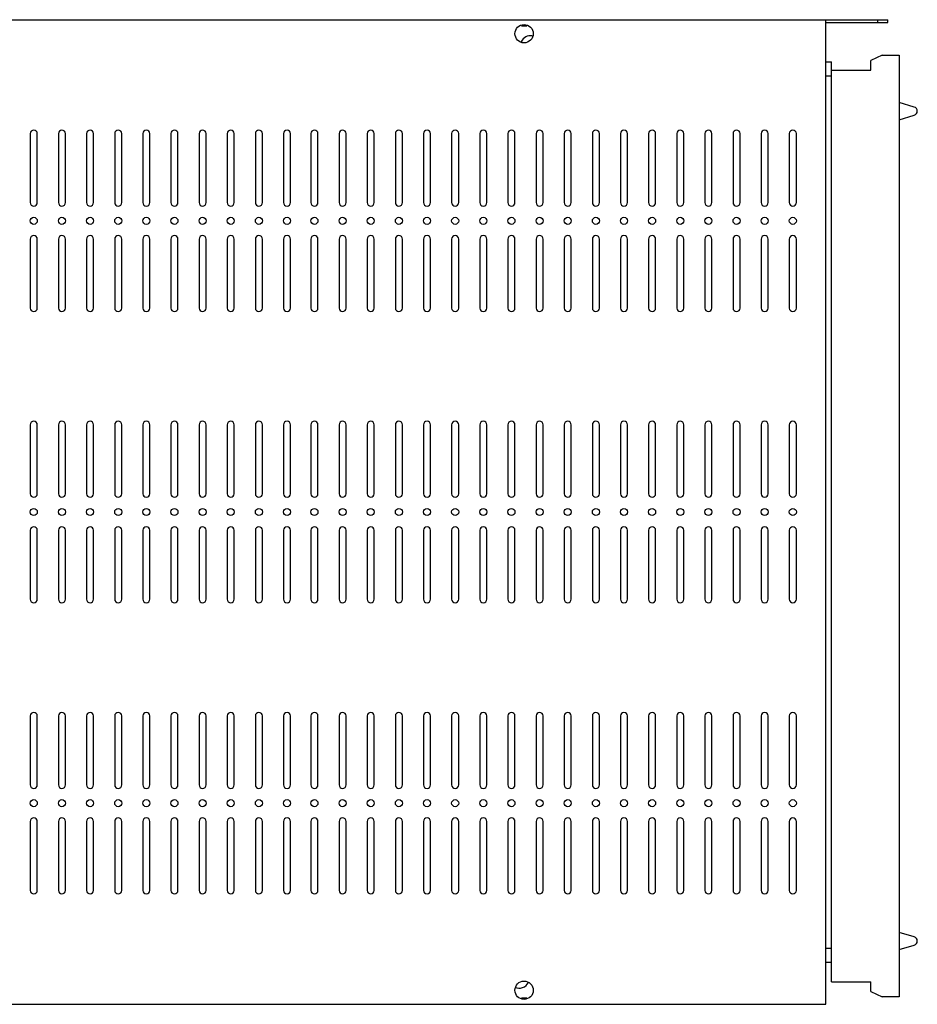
# Model space of a CAD drawing. Header units: millimetres. Extents: x 87 to 715, y 382 to 732.
# Tile 2 of 2: x 396 to 715, y 382 to 732. Entities that reach past the tile are written whole.
import ezdxf

# ---------------------------------------------------------------- set-up
doc = ezdxf.new("R2010")
doc.units = ezdxf.units.MM
doc.header["$LTSCALE"] = 72.922837
doc.layers.get('0').update_dxf_attribs({"linetype": 'CONTINUOUS'})

msp = doc.modelspace()

# ---------------------------------------------------------------- linework, layer by layer
at = {"color": 7}
for p, q in [((86.73, 732.3), (704.73, 732.3)), ((682.73, 382.3), (682.73, 732.3)), ((701.23, 731.3), (701.23, 732.3)), ((704.73, 731.3), (704.73, 732.3)), ((574.51, 730.15), (576.45, 730.15)), ((682.73, 731.3), (704.73, 731.3)), ((702.73, 719.68), (698.73, 717.8)), ((698.73, 714.3), (698.73, 717.8)), ((702.73, 719.68), (708.73, 719.68)), ((708.73, 719.68), (708.73, 384.92)), ((682.73, 717.3), (684.73, 717.3)), ((684.73, 390.3), (684.73, 717.3)), ((684.73, 714.3), (698.73, 714.3)), ((682.73, 712.3), (684.73, 712.3)), ((714.16, 701.24), (708.73, 702.85)), ((708.73, 696.74), (714.16, 698.36)), ((399.98, 691.8), (399.98, 667.3)), ((402.48, 667.3), (402.48, 691.8)), ((409.98, 691.8), (409.98, 667.3)), ((412.48, 667.3), (412.48, 691.8)), ((419.98, 691.8), (419.98, 667.3)), ((422.48, 667.3), (422.48, 691.8)), ((429.98, 691.8), (429.98, 667.3)), ((432.48, 667.3), (432.48, 691.8)), ((439.98, 691.8), (439.98, 667.3)), ((442.48, 667.3), (442.48, 691.8)), ((449.98, 691.8), (449.98, 667.3)), ((452.48, 667.3), (452.48, 691.8)), ((459.98, 691.8), (459.98, 667.3)), ((462.48, 667.3), (462.48, 691.8)), ((469.98, 691.8), (469.98, 667.3)), ((472.48, 667.3), (472.48, 691.8)), ((479.98, 691.8), (479.98, 667.3)), ((482.48, 667.3), (482.48, 691.8)), ((489.98, 691.8), (489.98, 667.3)), ((492.48, 667.3), (492.48, 691.8)), ((499.74, 691.8), (499.74, 667.3)), ((502.24, 667.3), (502.24, 691.8)), ((509.74, 691.8), (509.74, 667.3)), ((512.24, 667.3), (512.24, 691.8)), ((519.74, 691.8), (519.74, 667.3)), ((522.24, 667.3), (522.24, 691.8)), ((529.74, 691.8), (529.74, 667.3)), ((532.24, 667.3), (532.24, 691.8)), ((539.74, 691.8), (539.74, 667.3)), ((542.24, 667.3), (542.24, 691.8)), ((549.74, 691.8), (549.74, 667.3)), ((552.24, 667.3), (552.24, 691.8)), ((559.74, 691.8), (559.74, 667.3)), ((562.24, 667.3), (562.24, 691.8)), ((569.74, 691.8), (569.74, 667.3)), ((572.24, 667.3), (572.24, 691.8)), ((579.74, 691.8), (579.74, 667.3)), ((582.24, 667.3), (582.24, 691.8)), ((589.74, 691.8), (589.74, 667.3)), ((592.24, 667.3), (592.24, 691.8)), ((599.74, 691.8), (599.74, 667.3)), ((602.24, 667.3), (602.24, 691.8)), ((609.74, 691.8), (609.74, 667.3)), ((612.24, 667.3), (612.24, 691.8)), ((619.74, 691.8), (619.74, 667.3)), ((622.24, 667.3), (622.24, 691.8)), ((629.74, 691.8), (629.74, 667.3)), ((632.24, 667.3), (632.24, 691.8)), ((639.74, 691.8), (639.74, 667.3)), ((642.24, 667.3), (642.24, 691.8)), ((649.74, 691.8), (649.74, 667.3)), ((652.24, 667.3), (652.24, 691.8)), ((659.74, 691.8), (659.74, 667.3)), ((662.24, 667.3), (662.24, 691.8)), ((669.74, 691.8), (669.74, 667.3)), ((672.24, 667.3), (672.24, 691.8)), ((399.98, 654.3), (399.98, 629.8)), ((402.48, 629.8), (402.48, 654.3)), ((409.98, 654.3), (409.98, 629.8)), ((412.48, 629.8), (412.48, 654.3)), ((419.98, 654.3), (419.98, 629.8)), ((422.48, 629.8), (422.48, 654.3)), ((429.98, 654.3), (429.98, 629.8)), ((432.48, 629.8), (432.48, 654.3)), ((439.98, 654.3), (439.98, 629.8)), ((442.48, 629.8), (442.48, 654.3)), ((449.98, 654.3), (449.98, 629.8)), ((452.48, 629.8), (452.48, 654.3)), ((459.98, 654.3), (459.98, 629.8)), ((462.48, 629.8), (462.48, 654.3)), ((469.98, 654.3), (469.98, 629.8)), ((472.48, 629.8), (472.48, 654.3)), ((479.98, 654.3), (479.98, 629.8)), ((482.48, 629.8), (482.48, 654.3)), ((489.98, 654.3), (489.98, 629.8)), ((492.48, 629.8), (492.48, 654.3)), ((499.74, 654.3), (499.74, 629.8)), ((502.24, 629.8), (502.24, 654.3)), ((509.74, 654.3), (509.74, 629.8)), ((512.24, 629.8), (512.24, 654.3)), ((519.74, 654.3), (519.74, 629.8)), ((522.24, 629.8), (522.24, 654.3)), ((529.74, 654.3), (529.74, 629.8)), ((532.24, 629.8), (532.24, 654.3)), ((539.74, 654.3), (539.74, 629.8)), ((542.24, 629.8), (542.24, 654.3)), ((549.74, 654.3), (549.74, 629.8)), ((552.24, 629.8), (552.24, 654.3)), ((559.74, 654.3), (559.74, 629.8)), ((562.24, 629.8), (562.24, 654.3)), ((569.74, 654.3), (569.74, 629.8)), ((572.24, 629.8), (572.24, 654.3)), ((579.74, 654.3), (579.74, 629.8)), ((582.24, 629.8), (582.24, 654.3)), ((589.74, 654.3), (589.74, 629.8)), ((592.24, 629.8), (592.24, 654.3)), ((599.74, 654.3), (599.74, 629.8)), ((602.24, 629.8), (602.24, 654.3)), ((609.74, 654.3), (609.74, 629.8)), ((612.24, 629.8), (612.24, 654.3)), ((619.74, 654.3), (619.74, 629.8)), ((622.24, 629.8), (622.24, 654.3)), ((629.74, 654.3), (629.74, 629.8)), ((632.24, 629.8), (632.24, 654.3)), ((639.74, 654.3), (639.74, 629.8)), ((642.24, 629.8), (642.24, 654.3)), ((649.74, 654.3), (649.74, 629.8)), ((652.24, 629.8), (652.24, 654.3)), ((659.74, 654.3), (659.74, 629.8)), ((662.24, 629.8), (662.24, 654.3)), ((669.74, 654.3), (669.74, 629.8)), ((672.24, 629.8), (672.24, 654.3)), ((399.98, 588.3), (399.98, 563.8)), ((402.48, 563.8), (402.48, 588.3)), ((409.98, 588.3), (409.98, 563.8)), ((412.48, 563.8), (412.48, 588.3)), ((419.98, 588.3), (419.98, 563.8)), ((422.48, 563.8), (422.48, 588.3)), ((429.98, 588.3), (429.98, 563.8)), ((432.48, 563.8), (432.48, 588.3)), ((439.98, 588.3), (439.98, 563.8)), ((442.48, 563.8), (442.48, 588.3)), ((449.98, 588.3), (449.98, 563.8)), ((452.48, 563.8), (452.48, 588.3)), ((459.98, 588.3), (459.98, 563.8)), ((462.48, 563.8), (462.48, 588.3)), ((469.98, 588.3), (469.98, 563.8)), ((472.48, 563.8), (472.48, 588.3)), ((479.98, 588.3), (479.98, 563.8)), ((482.48, 563.8), (482.48, 588.3)), ((489.98, 588.3), (489.98, 563.8)), ((492.48, 563.8), (492.48, 588.3)), ((499.74, 588.3), (499.74, 563.8)), ((502.24, 563.8), (502.24, 588.3)), ((509.74, 588.3), (509.74, 563.8)), ((512.24, 563.8), (512.24, 588.3)), ((519.74, 588.3), (519.74, 563.8)), ((522.24, 563.8), (522.24, 588.3)), ((529.74, 588.3), (529.74, 563.8)), ((532.24, 563.8), (532.24, 588.3)), ((539.74, 588.3), (539.74, 563.8)), ((542.24, 563.8), (542.24, 588.3)), ((549.74, 588.3), (549.74, 563.8)), ((552.24, 563.8), (552.24, 588.3)), ((559.74, 588.3), (559.74, 563.8)), ((562.24, 563.8), (562.24, 588.3)), ((569.74, 588.3), (569.74, 563.8)), ((572.24, 563.8), (572.24, 588.3)), ((579.74, 588.3), (579.74, 563.8)), ((582.24, 563.8), (582.24, 588.3)), ((589.74, 588.3), (589.74, 563.8)), ((592.24, 563.8), (592.24, 588.3)), ((599.74, 588.3), (599.74, 563.8)), ((602.24, 563.8), (602.24, 588.3)), ((609.74, 588.3), (609.74, 563.8)), ((612.24, 563.8), (612.24, 588.3)), ((619.74, 588.3), (619.74, 563.8)), ((622.24, 563.8), (622.24, 588.3)), ((629.74, 588.3), (629.74, 563.8)), ((632.24, 563.8), (632.24, 588.3)), ((639.74, 588.3), (639.74, 563.8)), ((642.24, 563.8), (642.24, 588.3)), ((649.74, 588.3), (649.74, 563.8)), ((652.24, 563.8), (652.24, 588.3)), ((659.74, 588.3), (659.74, 563.8)), ((662.24, 563.8), (662.24, 588.3)), ((669.74, 588.3), (669.74, 563.8)), ((672.24, 563.8), (672.24, 588.3)), ((399.98, 550.8), (399.98, 526.3)), ((402.48, 526.3), (402.48, 550.8)), ((409.98, 550.8), (409.98, 526.3)), ((412.48, 526.3), (412.48, 550.8)), ((419.98, 550.8), (419.98, 526.3)), ((422.48, 526.3), (422.48, 550.8)), ((429.98, 550.8), (429.98, 526.3)), ((432.48, 526.3), (432.48, 550.8)), ((439.98, 550.8), (439.98, 526.3)), ((442.48, 526.3), (442.48, 550.8)), ((449.98, 550.8), (449.98, 526.3)), ((452.48, 526.3), (452.48, 550.8)), ((459.98, 550.8), (459.98, 526.3)), ((462.48, 526.3), (462.48, 550.8)), ((469.98, 550.8), (469.98, 526.3)), ((472.48, 526.3), (472.48, 550.8)), ((479.98, 550.8), (479.98, 526.3)), ((482.48, 526.3), (482.48, 550.8)), ((489.98, 550.8), (489.98, 526.3)), ((492.48, 526.3), (492.48, 550.8)), ((499.74, 550.8), (499.74, 526.3)), ((502.24, 526.3), (502.24, 550.8)), ((509.74, 550.8), (509.74, 526.3)), ((512.24, 526.3), (512.24, 550.8)), ((519.74, 550.8), (519.74, 526.3)), ((522.24, 526.3), (522.24, 550.8)), ((529.74, 550.8), (529.74, 526.3)), ((532.24, 526.3), (532.24, 550.8)), ((539.74, 550.8), (539.74, 526.3)), ((542.24, 526.3), (542.24, 550.8)), ((549.74, 550.8), (549.74, 526.3)), ((552.24, 526.3), (552.24, 550.8)), ((559.74, 550.8), (559.74, 526.3)), ((562.24, 526.3), (562.24, 550.8)), ((569.74, 550.8), (569.74, 526.3)), ((572.24, 526.3), (572.24, 550.8)), ((579.74, 550.8), (579.74, 526.3)), ((582.24, 526.3), (582.24, 550.8)), ((589.74, 550.8), (589.74, 526.3)), ((592.24, 526.3), (592.24, 550.8)), ((599.74, 550.8), (599.74, 526.3)), ((602.24, 526.3), (602.24, 550.8)), ((609.74, 550.8), (609.74, 526.3)), ((612.24, 526.3), (612.24, 550.8)), ((619.74, 550.8), (619.74, 526.3)), ((622.24, 526.3), (622.24, 550.8)), ((629.74, 550.8), (629.74, 526.3)), ((632.24, 526.3), (632.24, 550.8)), ((639.74, 550.8), (639.74, 526.3)), ((642.24, 526.3), (642.24, 550.8)), ((649.74, 550.8), (649.74, 526.3)), ((652.24, 526.3), (652.24, 550.8)), ((659.74, 550.8), (659.74, 526.3)), ((662.24, 526.3), (662.24, 550.8)), ((669.74, 550.8), (669.74, 526.3)), ((672.24, 526.3), (672.24, 550.8)), ((399.98, 484.8), (399.98, 460.3)), ((402.48, 460.3), (402.48, 484.8)), ((409.98, 484.8), (409.98, 460.3)), ((412.48, 460.3), (412.48, 484.8)), ((419.98, 484.8), (419.98, 460.3)), ((422.48, 460.3), (422.48, 484.8)), ((429.98, 484.8), (429.98, 460.3)), ((432.48, 460.3), (432.48, 484.8)), ((439.98, 484.8), (439.98, 460.3)), ((442.48, 460.3), (442.48, 484.8)), ((449.98, 484.8), (449.98, 460.3)), ((452.48, 460.3), (452.48, 484.8)), ((459.98, 484.8), (459.98, 460.3)), ((462.48, 460.3), (462.48, 484.8)), ((469.98, 484.8), (469.98, 460.3)), ((472.48, 460.3), (472.48, 484.8)), ((479.98, 484.8), (479.98, 460.3)), ((482.48, 460.3), (482.48, 484.8)), ((489.98, 484.8), (489.98, 460.3)), ((492.48, 460.3), (492.48, 484.8)), ((499.74, 484.8), (499.74, 460.3)), ((502.24, 460.3), (502.24, 484.8)), ((509.74, 484.8), (509.74, 460.3)), ((512.24, 460.3), (512.24, 484.8)), ((519.74, 484.8), (519.74, 460.3)), ((522.24, 460.3), (522.24, 484.8)), ((529.74, 484.8), (529.74, 460.3)), ((532.24, 460.3), (532.24, 484.8)), ((539.74, 484.8), (539.74, 460.3)), ((542.24, 460.3), (542.24, 484.8)), ((549.74, 484.8), (549.74, 460.3)), ((552.24, 460.3), (552.24, 484.8)), ((559.74, 484.8), (559.74, 460.3)), ((562.24, 460.3), (562.24, 484.8)), ((569.74, 484.8), (569.74, 460.3)), ((572.24, 460.3), (572.24, 484.8)), ((579.74, 484.8), (579.74, 460.3)), ((582.24, 460.3), (582.24, 484.8)), ((589.74, 484.8), (589.74, 460.3)), ((592.24, 460.3), (592.24, 484.8)), ((599.74, 484.8), (599.74, 460.3)), ((602.24, 460.3), (602.24, 484.8)), ((609.74, 484.8), (609.74, 460.3)), ((612.24, 460.3), (612.24, 484.8)), ((619.74, 484.8), (619.74, 460.3)), ((622.24, 460.3), (622.24, 484.8)), ((629.74, 484.8), (629.74, 460.3)), ((632.24, 460.3), (632.24, 484.8)), ((639.74, 484.8), (639.74, 460.3)), ((642.24, 460.3), (642.24, 484.8)), ((649.74, 484.8), (649.74, 460.3)), ((652.24, 460.3), (652.24, 484.8)), ((659.74, 484.8), (659.74, 460.3)), ((662.24, 460.3), (662.24, 484.8)), ((669.74, 484.8), (669.74, 460.3)), ((672.24, 460.3), (672.24, 484.8)), ((399.98, 447.3), (399.98, 422.8)), ((402.48, 422.8), (402.48, 447.3)), ((409.98, 447.3), (409.98, 422.8)), ((412.48, 422.8), (412.48, 447.3)), ((419.98, 447.3), (419.98, 422.8)), ((422.48, 422.8), (422.48, 447.3)), ((429.98, 447.3), (429.98, 422.8)), ((432.48, 422.8), (432.48, 447.3)), ((439.98, 447.3), (439.98, 422.8)), ((442.48, 422.8), (442.48, 447.3)), ((449.98, 447.3), (449.98, 422.8)), ((452.48, 422.8), (452.48, 447.3)), ((459.98, 447.3), (459.98, 422.8)), ((462.48, 422.8), (462.48, 447.3)), ((469.98, 447.3), (469.98, 422.8)), ((472.48, 422.8), (472.48, 447.3)), ((479.98, 447.3), (479.98, 422.8)), ((482.48, 422.8), (482.48, 447.3)), ((489.98, 447.3), (489.98, 422.8)), ((492.48, 422.8), (492.48, 447.3)), ((499.74, 447.3), (499.74, 422.8)), ((502.24, 422.8), (502.24, 447.3)), ((509.74, 447.3), (509.74, 422.8)), ((512.24, 422.8), (512.24, 447.3)), ((519.74, 447.3), (519.74, 422.8)), ((522.24, 422.8), (522.24, 447.3)), ((529.74, 447.3), (529.74, 422.8)), ((532.24, 422.8), (532.24, 447.3)), ((539.74, 447.3), (539.74, 422.8)), ((542.24, 422.8), (542.24, 447.3)), ((549.74, 447.3), (549.74, 422.8)), ((552.24, 422.8), (552.24, 447.3)), ((559.74, 447.3), (559.74, 422.8)), ((562.24, 422.8), (562.24, 447.3)), ((569.74, 447.3), (569.74, 422.8)), ((572.24, 422.8), (572.24, 447.3)), ((579.74, 447.3), (579.74, 422.8)), ((582.24, 422.8), (582.24, 447.3)), ((589.74, 447.3), (589.74, 422.8)), ((592.24, 422.8), (592.24, 447.3)), ((599.74, 447.3), (599.74, 422.8)), ((602.24, 422.8), (602.24, 447.3)), ((609.74, 447.3), (609.74, 422.8)), ((612.24, 422.8), (612.24, 447.3)), ((619.74, 447.3), (619.74, 422.8)), ((622.24, 422.8), (622.24, 447.3)), ((629.74, 447.3), (629.74, 422.8)), ((632.24, 422.8), (632.24, 447.3)), ((639.74, 447.3), (639.74, 422.8)), ((642.24, 422.8), (642.24, 447.3)), ((649.74, 447.3), (649.74, 422.8)), ((652.24, 422.8), (652.24, 447.3)), ((659.74, 447.3), (659.74, 422.8)), ((662.24, 422.8), (662.24, 447.3)), ((669.74, 447.3), (669.74, 422.8)), ((672.24, 422.8), (672.24, 447.3)), ((714.16, 406.24), (708.73, 407.85)), ((708.73, 401.74), (714.16, 403.36)), ((682.73, 402.3), (684.73, 402.3)), ((682.73, 397.3), (684.73, 397.3)), ((684.73, 390.3), (698.73, 390.3)), ((698.73, 386.8), (698.73, 390.3)), ((698.73, 386.8), (702.73, 384.92)), ((108.73, 382.3), (682.73, 382.3)), ((576.46, 384.45), (574.52, 384.45)), ((708.73, 384.92), (702.73, 384.92))]:
    msp.add_line(p, q, dxfattribs=at)
for centre, radius in [((575.49, 727.3), 3.25), ((401.23, 660.8), 1.25), ((411.23, 660.8), 1.25), ((421.23, 660.8), 1.25), ((431.23, 660.8), 1.25), ((441.23, 660.8), 1.25), ((451.23, 660.8), 1.25), ((461.23, 660.8), 1.25), ((471.23, 660.8), 1.25), ((481.23, 660.8), 1.25), ((491.23, 660.8), 1.25), ((500.99, 660.8), 1.25), ((510.99, 660.8), 1.25), ((520.99, 660.8), 1.25), ((530.99, 660.8), 1.25), ((540.99, 660.8), 1.25), ((550.99, 660.8), 1.25), ((560.99, 660.8), 1.25), ((570.99, 660.8), 1.25), ((580.99, 660.8), 1.25), ((590.99, 660.8), 1.25), ((600.99, 660.8), 1.25), ((610.99, 660.8), 1.25), ((620.99, 660.8), 1.25), ((630.99, 660.8), 1.25), ((640.99, 660.8), 1.25), ((650.99, 660.8), 1.25), ((660.99, 660.8), 1.25), ((670.99, 660.8), 1.25), ((401.23, 557.3), 1.25), ((411.23, 557.3), 1.25), ((421.23, 557.3), 1.25), ((431.23, 557.3), 1.25), ((441.23, 557.3), 1.25), ((451.23, 557.3), 1.25), ((461.23, 557.3), 1.25), ((471.23, 557.3), 1.25), ((481.23, 557.3), 1.25), ((491.23, 557.3), 1.25), ((500.99, 557.3), 1.25), ((510.99, 557.3), 1.25), ((520.99, 557.3), 1.25), ((530.99, 557.3), 1.25), ((540.99, 557.3), 1.25), ((550.99, 557.3), 1.25), ((560.99, 557.3), 1.25), ((570.99, 557.3), 1.25), ((580.99, 557.3), 1.25), ((590.99, 557.3), 1.25), ((600.99, 557.3), 1.25), ((610.99, 557.3), 1.25), ((620.99, 557.3), 1.25), ((630.99, 557.3), 1.25), ((640.99, 557.3), 1.25), ((650.99, 557.3), 1.25), ((660.99, 557.3), 1.25), ((670.99, 557.3), 1.25), ((401.23, 453.8), 1.25), ((411.23, 453.8), 1.25), ((421.23, 453.8), 1.25), ((431.23, 453.8), 1.25), ((441.23, 453.8), 1.25), ((451.23, 453.8), 1.25), ((461.23, 453.8), 1.25), ((471.23, 453.8), 1.25), ((481.23, 453.8), 1.25), ((491.23, 453.8), 1.25), ((500.99, 453.8), 1.25), ((510.99, 453.8), 1.25), ((520.99, 453.8), 1.25), ((530.99, 453.8), 1.25), ((540.99, 453.8), 1.25), ((550.99, 453.8), 1.25), ((560.99, 453.8), 1.25), ((570.99, 453.8), 1.25), ((580.99, 453.8), 1.25), ((590.99, 453.8), 1.25), ((600.99, 453.8), 1.25), ((610.99, 453.8), 1.25), ((620.99, 453.8), 1.25), ((630.99, 453.8), 1.25), ((640.99, 453.8), 1.25), ((650.99, 453.8), 1.25), ((660.99, 453.8), 1.25), ((670.99, 453.8), 1.25), ((575.49, 387.3), 3.25)]:
    msp.add_circle(centre, radius, dxfattribs=at)
for centre, radius, start, end in [((577.73, 722.97), 3.6, 79.3006, 155.2208), ((713.73, 699.8), 1.5, 286.5774, 73.4226), ((401.23, 691.8), 1.25, 0, 180), ((411.23, 691.8), 1.25, 0, 180), ((421.23, 691.8), 1.25, 0, 180), ((431.23, 691.8), 1.25, 0, 180), ((441.23, 691.8), 1.25, 0, 180), ((451.23, 691.8), 1.25, 0, 180), ((461.23, 691.8), 1.25, 0, 180), ((471.23, 691.8), 1.25, 0, 180), ((481.23, 691.8), 1.25, 0, 180), ((491.23, 691.8), 1.25, 0, 180), ((500.99, 691.8), 1.25, 0, 180), ((510.99, 691.8), 1.25, 0, 180), ((520.99, 691.8), 1.25, 0, 180), ((530.99, 691.8), 1.25, 0, 180), ((540.99, 691.8), 1.25, 0, 180), ((550.99, 691.8), 1.25, 0, 180), ((560.99, 691.8), 1.25, 0, 180), ((570.99, 691.8), 1.25, 0, 180), ((580.99, 691.8), 1.25, 0, 180), ((590.99, 691.8), 1.25, 0, 180), ((600.99, 691.8), 1.25, 0, 180), ((610.99, 691.8), 1.25, 0, 180), ((620.99, 691.8), 1.25, 0, 180), ((630.99, 691.8), 1.25, 0, 180), ((640.99, 691.8), 1.25, 0, 180), ((650.99, 691.8), 1.25, 0, 180), ((660.99, 691.8), 1.25, 0, 180), ((670.99, 691.8), 1.25, 0, 180), ((401.23, 667.3), 1.25, 180, 360), ((411.23, 667.3), 1.25, 180, 360), ((421.23, 667.3), 1.25, 180, 360), ((431.23, 667.3), 1.25, 180, 360), ((441.23, 667.3), 1.25, 180, 360), ((451.23, 667.3), 1.25, 180, 360), ((461.23, 667.3), 1.25, 180, 360), ((471.23, 667.3), 1.25, 180, 360), ((481.23, 667.3), 1.25, 180, 360), ((491.23, 667.3), 1.25, 180, 360), ((500.99, 667.3), 1.25, 180, 360), ((510.99, 667.3), 1.25, 180, 360), ((520.99, 667.3), 1.25, 180, 360), ((530.99, 667.3), 1.25, 180, 360), ((540.99, 667.3), 1.25, 180, 360), ((550.99, 667.3), 1.25, 180, 360), ((560.99, 667.3), 1.25, 180, 360), ((570.99, 667.3), 1.25, 180, 360), ((580.99, 667.3), 1.25, 180, 360), ((590.99, 667.3), 1.25, 180, 360), ((600.99, 667.3), 1.25, 180, 360), ((610.99, 667.3), 1.25, 180, 360), ((620.99, 667.3), 1.25, 180, 360), ((630.99, 667.3), 1.25, 180, 360), ((640.99, 667.3), 1.25, 180, 360), ((650.99, 667.3), 1.25, 180, 360), ((660.99, 667.3), 1.25, 180, 360), ((670.99, 667.3), 1.25, 180, 360), ((401.23, 654.3), 1.25, 0, 180), ((411.23, 654.3), 1.25, 0, 180), ((421.23, 654.3), 1.25, 0, 180), ((431.23, 654.3), 1.25, 0, 180), ((441.23, 654.3), 1.25, 0, 180), ((451.23, 654.3), 1.25, 0, 180), ((461.23, 654.3), 1.25, 0, 180), ((471.23, 654.3), 1.25, 0, 180), ((481.23, 654.3), 1.25, 0, 180), ((491.23, 654.3), 1.25, 0, 180), ((500.99, 654.3), 1.25, 0, 180), ((510.99, 654.3), 1.25, 0, 180), ((520.99, 654.3), 1.25, 0, 180), ((530.99, 654.3), 1.25, 0, 180), ((540.99, 654.3), 1.25, 0, 180), ((550.99, 654.3), 1.25, 0, 180), ((560.99, 654.3), 1.25, 0, 180), ((570.99, 654.3), 1.25, 0, 180), ((580.99, 654.3), 1.25, 0, 180), ((590.99, 654.3), 1.25, 0, 180), ((600.99, 654.3), 1.25, 0, 180), ((610.99, 654.3), 1.25, 0, 180), ((620.99, 654.3), 1.25, 0, 180), ((630.99, 654.3), 1.25, 0, 180), ((640.99, 654.3), 1.25, 0, 180), ((650.99, 654.3), 1.25, 0, 180), ((660.99, 654.3), 1.25, 0, 180), ((670.99, 654.3), 1.25, 0, 180), ((401.23, 629.8), 1.25, 180, 360), ((411.23, 629.8), 1.25, 180, 360), ((421.23, 629.8), 1.25, 180, 360), ((431.23, 629.8), 1.25, 180, 360), ((441.23, 629.8), 1.25, 180, 360), ((451.23, 629.8), 1.25, 180, 360), ((461.23, 629.8), 1.25, 180, 360), ((471.23, 629.8), 1.25, 180, 360), ((481.23, 629.8), 1.25, 180, 360), ((491.23, 629.8), 1.25, 180, 360), ((500.99, 629.8), 1.25, 180, 360), ((510.99, 629.8), 1.25, 180, 360), ((520.99, 629.8), 1.25, 180, 360), ((530.99, 629.8), 1.25, 180, 360), ((540.99, 629.8), 1.25, 180, 360), ((550.99, 629.8), 1.25, 180, 360), ((560.99, 629.8), 1.25, 180, 360), ((570.99, 629.8), 1.25, 180, 360), ((580.99, 629.8), 1.25, 180, 360), ((590.99, 629.8), 1.25, 180, 360), ((600.99, 629.8), 1.25, 180, 360), ((610.99, 629.8), 1.25, 180, 360), ((620.99, 629.8), 1.25, 180, 360), ((630.99, 629.8), 1.25, 180, 360), ((640.99, 629.8), 1.25, 180, 360), ((650.99, 629.8), 1.25, 180, 360), ((660.99, 629.8), 1.25, 180, 360), ((670.99, 629.8), 1.25, 180, 360), ((401.23, 588.3), 1.25, 0, 180), ((411.23, 588.3), 1.25, 0, 180), ((421.23, 588.3), 1.25, 0, 180), ((431.23, 588.3), 1.25, 0, 180), ((441.23, 588.3), 1.25, 0, 180), ((451.23, 588.3), 1.25, 0, 180), ((461.23, 588.3), 1.25, 0, 180), ((471.23, 588.3), 1.25, 0, 180), ((481.23, 588.3), 1.25, 0, 180), ((491.23, 588.3), 1.25, 0, 180), ((500.99, 588.3), 1.25, 0, 180), ((510.99, 588.3), 1.25, 0, 180), ((520.99, 588.3), 1.25, 0, 180), ((530.99, 588.3), 1.25, 0, 180), ((540.99, 588.3), 1.25, 0, 180), ((550.99, 588.3), 1.25, 0, 180), ((560.99, 588.3), 1.25, 0, 180), ((570.99, 588.3), 1.25, 0, 180), ((580.99, 588.3), 1.25, 0, 180), ((590.99, 588.3), 1.25, 0, 180), ((600.99, 588.3), 1.25, 0, 180), ((610.99, 588.3), 1.25, 0, 180), ((620.99, 588.3), 1.25, 0, 180), ((630.99, 588.3), 1.25, 0, 180), ((640.99, 588.3), 1.25, 0, 180), ((650.99, 588.3), 1.25, 0, 180), ((660.99, 588.3), 1.25, 0, 180), ((670.99, 588.3), 1.25, 0, 180), ((401.23, 563.8), 1.25, 180, 360), ((411.23, 563.8), 1.25, 180, 360), ((421.23, 563.8), 1.25, 180, 360), ((431.23, 563.8), 1.25, 180, 360), ((441.23, 563.8), 1.25, 180, 360), ((451.23, 563.8), 1.25, 180, 360), ((461.23, 563.8), 1.25, 180, 360), ((471.23, 563.8), 1.25, 180, 360), ((481.23, 563.8), 1.25, 180, 360), ((491.23, 563.8), 1.25, 180, 360), ((500.99, 563.8), 1.25, 180, 360), ((510.99, 563.8), 1.25, 180, 360), ((520.99, 563.8), 1.25, 180, 360), ((530.99, 563.8), 1.25, 180, 360), ((540.99, 563.8), 1.25, 180, 360), ((550.99, 563.8), 1.25, 180, 360), ((560.99, 563.8), 1.25, 180, 360), ((570.99, 563.8), 1.25, 180, 360), ((580.99, 563.8), 1.25, 180, 360), ((590.99, 563.8), 1.25, 180, 360), ((600.99, 563.8), 1.25, 180, 360), ((610.99, 563.8), 1.25, 180, 360), ((620.99, 563.8), 1.25, 180, 360), ((630.99, 563.8), 1.25, 180, 360), ((640.99, 563.8), 1.25, 180, 360), ((650.99, 563.8), 1.25, 180, 360), ((660.99, 563.8), 1.25, 180, 360), ((670.99, 563.8), 1.25, 180, 360), ((401.23, 550.8), 1.25, 0, 180), ((411.23, 550.8), 1.25, 0, 180), ((421.23, 550.8), 1.25, 0, 180), ((431.23, 550.8), 1.25, 0, 180), ((441.23, 550.8), 1.25, 0, 180), ((451.23, 550.8), 1.25, 0, 180), ((461.23, 550.8), 1.25, 0, 180), ((471.23, 550.8), 1.25, 0, 180), ((481.23, 550.8), 1.25, 0, 180), ((491.23, 550.8), 1.25, 0, 180), ((500.99, 550.8), 1.25, 0, 180), ((510.99, 550.8), 1.25, 0, 180), ((520.99, 550.8), 1.25, 0, 180), ((530.99, 550.8), 1.25, 0, 180), ((540.99, 550.8), 1.25, 0, 180), ((550.99, 550.8), 1.25, 0, 180), ((560.99, 550.8), 1.25, 0, 180), ((570.99, 550.8), 1.25, 0, 180), ((580.99, 550.8), 1.25, 0, 180), ((590.99, 550.8), 1.25, 0, 180), ((600.99, 550.8), 1.25, 0, 180), ((610.99, 550.8), 1.25, 0, 180), ((620.99, 550.8), 1.25, 0, 180), ((630.99, 550.8), 1.25, 0, 180), ((640.99, 550.8), 1.25, 0, 180), ((650.99, 550.8), 1.25, 0, 180), ((660.99, 550.8), 1.25, 0, 180), ((670.99, 550.8), 1.25, 0, 180), ((401.23, 526.3), 1.25, 180, 360), ((411.23, 526.3), 1.25, 180, 360), ((421.23, 526.3), 1.25, 180, 360), ((431.23, 526.3), 1.25, 180, 360), ((441.23, 526.3), 1.25, 180, 360), ((451.23, 526.3), 1.25, 180, 360), ((461.23, 526.3), 1.25, 180, 360), ((471.23, 526.3), 1.25, 180, 360), ((481.23, 526.3), 1.25, 180, 360), ((491.23, 526.3), 1.25, 180, 360), ((500.99, 526.3), 1.25, 180, 360), ((510.99, 526.3), 1.25, 180, 360), ((520.99, 526.3), 1.25, 180, 360), ((530.99, 526.3), 1.25, 180, 360), ((540.99, 526.3), 1.25, 180, 360), ((550.99, 526.3), 1.25, 180, 360), ((560.99, 526.3), 1.25, 180, 360), ((570.99, 526.3), 1.25, 180, 360), ((580.99, 526.3), 1.25, 180, 360), ((590.99, 526.3), 1.25, 180, 360), ((600.99, 526.3), 1.25, 180, 360), ((610.99, 526.3), 1.25, 180, 360), ((620.99, 526.3), 1.25, 180, 360), ((630.99, 526.3), 1.25, 180, 360), ((640.99, 526.3), 1.25, 180, 360), ((650.99, 526.3), 1.25, 180, 360), ((660.99, 526.3), 1.25, 180, 360), ((670.99, 526.3), 1.25, 180, 360), ((401.23, 484.8), 1.25, 0, 180), ((411.23, 484.8), 1.25, 0, 180), ((421.23, 484.8), 1.25, 0, 180), ((431.23, 484.8), 1.25, 0, 180), ((441.23, 484.8), 1.25, 0, 180), ((451.23, 484.8), 1.25, 0, 180), ((461.23, 484.8), 1.25, 0, 180), ((471.23, 484.8), 1.25, 0, 180), ((481.23, 484.8), 1.25, 0, 180), ((491.23, 484.8), 1.25, 0, 180), ((500.99, 484.8), 1.25, 0, 180), ((510.99, 484.8), 1.25, 0, 180), ((520.99, 484.8), 1.25, 0, 180), ((530.99, 484.8), 1.25, 0, 180), ((540.99, 484.8), 1.25, 0, 180), ((550.99, 484.8), 1.25, 0, 180), ((560.99, 484.8), 1.25, 0, 180), ((570.99, 484.8), 1.25, 0, 180), ((580.99, 484.8), 1.25, 0, 180), ((590.99, 484.8), 1.25, 0, 180), ((600.99, 484.8), 1.25, 0, 180), ((610.99, 484.8), 1.25, 0, 180), ((620.99, 484.8), 1.25, 0, 180), ((630.99, 484.8), 1.25, 0, 180), ((640.99, 484.8), 1.25, 0, 180), ((650.99, 484.8), 1.25, 0, 180), ((660.99, 484.8), 1.25, 0, 180), ((670.99, 484.8), 1.25, 0, 180), ((401.23, 460.3), 1.25, 180, 360), ((411.23, 460.3), 1.25, 180, 360), ((421.23, 460.3), 1.25, 180, 360), ((431.23, 460.3), 1.25, 180, 360), ((441.23, 460.3), 1.25, 180, 360), ((451.23, 460.3), 1.25, 180, 360), ((461.23, 460.3), 1.25, 180, 360), ((471.23, 460.3), 1.25, 180, 360), ((481.23, 460.3), 1.25, 180, 360), ((491.23, 460.3), 1.25, 180, 360), ((500.99, 460.3), 1.25, 180, 360), ((510.99, 460.3), 1.25, 180, 360), ((520.99, 460.3), 1.25, 180, 360), ((530.99, 460.3), 1.25, 180, 360), ((540.99, 460.3), 1.25, 180, 360), ((550.99, 460.3), 1.25, 180, 360), ((560.99, 460.3), 1.25, 180, 360), ((570.99, 460.3), 1.25, 180, 360), ((580.99, 460.3), 1.25, 180, 360), ((590.99, 460.3), 1.25, 180, 360), ((600.99, 460.3), 1.25, 180, 360), ((610.99, 460.3), 1.25, 180, 360), ((620.99, 460.3), 1.25, 180, 360), ((630.99, 460.3), 1.25, 180, 360), ((640.99, 460.3), 1.25, 180, 360), ((650.99, 460.3), 1.25, 180, 360), ((660.99, 460.3), 1.25, 180, 360), ((670.99, 460.3), 1.25, 180, 360), ((401.23, 447.3), 1.25, 0, 180), ((411.23, 447.3), 1.25, 0, 180), ((421.23, 447.3), 1.25, 0, 180), ((431.23, 447.3), 1.25, 0, 180), ((441.23, 447.3), 1.25, 0, 180), ((451.23, 447.3), 1.25, 0, 180), ((461.23, 447.3), 1.25, 0, 180), ((471.23, 447.3), 1.25, 0, 180), ((481.23, 447.3), 1.25, 0, 180), ((491.23, 447.3), 1.25, 0, 180), ((500.99, 447.3), 1.25, 0, 180), ((510.99, 447.3), 1.25, 0, 180), ((520.99, 447.3), 1.25, 0, 180), ((530.99, 447.3), 1.25, 0, 180), ((540.99, 447.3), 1.25, 0, 180), ((550.99, 447.3), 1.25, 0, 180), ((560.99, 447.3), 1.25, 0, 180), ((570.99, 447.3), 1.25, 0, 180), ((580.99, 447.3), 1.25, 0, 180), ((590.99, 447.3), 1.25, 0, 180), ((600.99, 447.3), 1.25, 0, 180), ((610.99, 447.3), 1.25, 0, 180), ((620.99, 447.3), 1.25, 0, 180), ((630.99, 447.3), 1.25, 0, 180), ((640.99, 447.3), 1.25, 0, 180), ((650.99, 447.3), 1.25, 0, 180), ((660.99, 447.3), 1.25, 0, 180), ((670.99, 447.3), 1.25, 0, 180), ((401.23, 422.8), 1.25, 180, 360), ((411.23, 422.8), 1.25, 180, 360), ((421.23, 422.8), 1.25, 180, 360), ((431.23, 422.8), 1.25, 180, 360), ((441.23, 422.8), 1.25, 180, 360), ((451.23, 422.8), 1.25, 180, 360), ((461.23, 422.8), 1.25, 180, 360), ((471.23, 422.8), 1.25, 180, 360), ((481.23, 422.8), 1.25, 180, 360), ((491.23, 422.8), 1.25, 180, 360), ((500.99, 422.8), 1.25, 180, 360), ((510.99, 422.8), 1.25, 180, 360), ((520.99, 422.8), 1.25, 180, 360), ((530.99, 422.8), 1.25, 180, 360), ((540.99, 422.8), 1.25, 180, 360), ((550.99, 422.8), 1.25, 180, 360), ((560.99, 422.8), 1.25, 180, 360), ((570.99, 422.8), 1.25, 180, 360), ((580.99, 422.8), 1.25, 180, 360), ((590.99, 422.8), 1.25, 180, 360), ((600.99, 422.8), 1.25, 180, 360), ((610.99, 422.8), 1.25, 180, 360), ((620.99, 422.8), 1.25, 180, 360), ((630.99, 422.8), 1.25, 180, 360), ((640.99, 422.8), 1.25, 180, 360), ((650.99, 422.8), 1.25, 180, 360), ((660.99, 422.8), 1.25, 180, 360), ((670.99, 422.8), 1.25, 180, 360), ((713.73, 404.8), 1.5, 286.5774, 73.4226), ((573.73, 391.62), 3.6, 244.6082, 335.1716)]:
    msp.add_arc(centre, radius, start, end, dxfattribs=at)

doc.saveas('drawing.dxf')
